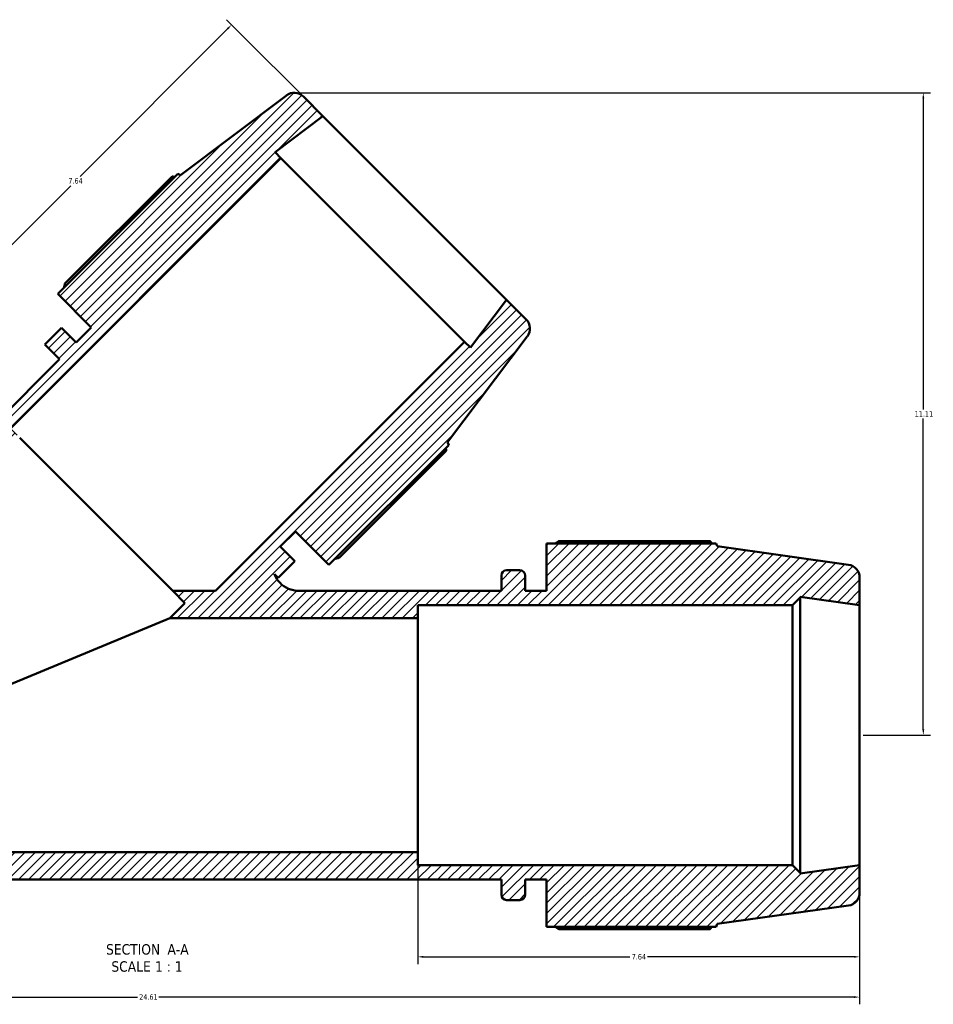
# Model space of a CAD drawing. Header units: inches. Extents: x -0.9 to 73.2, y -25.2 to 46.5.
# Tile 2 of 9: x 23.7 to 39.5, y -25.2 to -8.2. Entities that reach past the tile are written whole.
import ezdxf

# ---------------------------------------------------------------- set-up
doc = ezdxf.new("R2010")
doc.units = ezdxf.units.IN
doc.header["$MEASUREMENT"] = 0
for name, color, linetype, lineweight in [('Dimension (ANSI)', 7, 'Continuous', 25), ('Hatch (ANSI)', 7, 'Continuous', 18), ('Symbol (ANSI)', 7, 'Continuous', 25), ('Visible (ANSI)', 7, 'Continuous', 50)]:
    doc.layers.add(name, color=color, linetype=linetype, lineweight=lineweight)
doc.styles.add('Label Text (ANSI)', font='tahoma.ttf')
doc.styles.add('Note Text (ANSI)', font='tahoma.ttf')
doc.dimstyles.new('Default (ANSI)', dxfattribs={"dimtxt": 0.094488, "dimasz": 0.098425, "dimexe": 0.125, "dimexo": 0.0625, "dimgap": 0.031496, "dimtad": 0, "dimtih": 1, "dimtoh": 1, "dimrnd": 1e-08, "dimzin": 4, "dimdsep": 46, "dimtxsty": 'Note Text (ANSI)', "dimcen": 0.09, "dimdle": 0.393701, "dimclrd": 256, "dimclre": 256, "dimclrt": 5, "dimadec": 0, "dimazin": 1, "dimtfac": 1, "dimtofl": 0, "dimtmove": 0, "dimatfit": 3, "dimfxl": 1, "dimtolj": 1, "dimtzin": 4, "dimlwd": -1, "dimlwe": -1, "dimarcsym": 0})

# ---------------------------------------------------------------- blocks, each defined once
blk = doc.blocks.new('*D7')
at = {"layer": 'Defpoints', "color": 0, "transparency": 16777216}
for p in [(13.572, -22.785), (38.182, -22.785), (13.572, -25.069)]:
    blk.add_point(p, dxfattribs=at)
at = {"layer": 'Dimension (ANSI)', "transparency": 16777216}
for p, q in [((13.572, -22.848), (13.572, -25.194)), ((38.182, -22.848), (38.182, -25.194)), ((13.67, -25.069), (25.693, -25.069)), ((38.083, -25.069), (26.061, -25.069))]:
    blk.add_line(p, q, dxfattribs=at)
for points in [[(13.67, -25.052), (13.67, -25.085), (13.572, -25.069)], [(38.083, -25.052), (38.083, -25.085), (38.182, -25.069)]]:
    blk.add_solid(points, dxfattribs=at)
at = {"layer": 'Dimension (ANSI)', "color": 5, "transparency": 16777216, "insert": (25.724, -25.02), "char_height": 0.0945, "attachment_point": 1, "style": 'Note Text (ANSI)'}
blk.add_mtext('\\A1;24.61', dxfattribs=at)
blk = doc.blocks.new('*D9')
at = {"layer": 'Defpoints', "color": 0, "transparency": 16777216}
for p in [(27.322, -8.256), (28.901, -9.836), (23.658, -15.397)]:
    blk.add_point(p, dxfattribs=at)
at = {"layer": 'Dimension (ANSI)', "transparency": 16777216}
for p, q in [((28.857, -9.791), (27.233, -8.168)), ((27.252, -8.326), (24.701, -10.877)), ((21.989, -13.589), (24.54, -11.038)), ((23.613, -15.353), (21.831, -13.57))]:
    blk.add_line(p, q, dxfattribs=at)
for points in [[(27.24, -8.314), (27.264, -8.337), (27.322, -8.256)], [(21.977, -13.577), (22, -13.601), (21.919, -13.659)]]:
    blk.add_solid(points, dxfattribs=at)
at = {"layer": 'Dimension (ANSI)', "color": 5, "transparency": 16777216, "insert": (24.499, -10.908), "char_height": 0.0945, "attachment_point": 1, "style": 'Note Text (ANSI)'}
blk.add_mtext('\\A1;7.64', dxfattribs=at)
blk = doc.blocks.new('*D10')
at = {"layer": 'Defpoints', "color": 0, "transparency": 16777216}
for p in [(28.419, -9.432), (38.182, -20.539), (39.284, -20.539)]:
    blk.add_point(p, dxfattribs=at)
at = {"layer": 'Dimension (ANSI)', "transparency": 16777216}
for p, q in [((28.482, -9.432), (39.409, -9.432)), ((39.284, -9.53), (39.284, -14.907)), ((39.284, -20.441), (39.284, -15.065)), ((38.244, -20.539), (39.409, -20.539))]:
    blk.add_line(p, q, dxfattribs=at)
for points in [[(39.268, -9.53), (39.301, -9.53), (39.284, -9.432)], [(39.268, -20.441), (39.301, -20.441), (39.284, -20.539)]]:
    blk.add_solid(points, dxfattribs=at)
at = {"layer": 'Dimension (ANSI)', "color": 5, "transparency": 16777216, "insert": (39.135, -14.938), "char_height": 0.0945, "attachment_point": 1, "style": 'Note Text (ANSI)'}
blk.add_mtext('\\A1;11.11', dxfattribs=at)
blk = doc.blocks.new('*D11')
at = {"layer": 'Defpoints', "color": 0, "transparency": 16777216}
for p in [(30.542, -22.561), (38.182, -22.785), (30.542, -24.373)]:
    blk.add_point(p, dxfattribs=at)
at = {"layer": 'Dimension (ANSI)', "transparency": 16777216}
for p, q in [((30.542, -22.623), (30.542, -24.498)), ((38.182, -22.848), (38.182, -24.498)), ((30.64, -24.373), (34.209, -24.373)), ((38.083, -24.373), (34.515, -24.373))]:
    blk.add_line(p, q, dxfattribs=at)
for points in [[(30.64, -24.356), (30.64, -24.389), (30.542, -24.373)], [(38.083, -24.356), (38.083, -24.389), (38.182, -24.373)]]:
    blk.add_solid(points, dxfattribs=at)
at = {"layer": 'Dimension (ANSI)', "color": 5, "transparency": 16777216, "insert": (34.241, -24.324), "char_height": 0.0945, "attachment_point": 1, "style": 'Note Text (ANSI)'}
blk.add_mtext('\\A1;7.64', dxfattribs=at)

msp = doc.modelspace()

# ---------------------------------------------------------------- hatches: boundary and pattern name
at = {"layer": 'Hatch (ANSI)'}
h = msp.add_hatch(dxfattribs=at)
h.set_pattern_fill('ANSI31', color=256, style=0)
edge = h.paths.add_edge_path()
edge.add_ellipse((13.796, -17.815), major_axis=(-0.222, -0.031), ratio=1, start_angle=270, end_angle=352)
edge.add_line((13.572, -17.815), (13.572, -18.293))
edge.add_line((13.572, -18.293), (14.597, -18.149))
edge.add_line((14.597, -18.149), (14.597, -18.158))
edge.add_line((14.597, -18.158), (14.732, -18.293))
edge.add_line((14.732, -18.293), (20.761, -18.293))
edge.add_line((20.761, -18.293), (23.658, -15.397))
edge.add_line((23.658, -15.397), (23.499, -15.238))
edge.add_line((23.499, -15.238), (28.176, -10.561))
edge.add_line((28.176, -10.561), (28.074, -10.459))
edge.add_line((28.074, -10.459), (28.901, -9.836))
edge.add_line((28.901, -9.836), (28.563, -9.497))
edge.add_ellipse((28.404, -9.656), major_axis=(-0.159, 0.159), ratio=1, start_angle=270, end_angle=352)
edge.add_line((28.269, -9.477), (26.44, -10.855))
edge.add_line((26.44, -10.855), (26.39, -10.834))
edge.add_line((26.39, -10.834), (24.316, -12.908))
edge.add_line((24.316, -12.908), (24.896, -13.488))
edge.add_line((24.896, -13.488), (24.635, -13.749))
edge.add_line((24.635, -13.749), (24.383, -13.497))
edge.add_line((24.383, -13.497), (24.093, -13.787))
edge.add_line((24.093, -13.787), (24.345, -14.039))
edge.add_line((24.345, -14.039), (20.472, -17.912))
edge.add_spline(control_points=[(20.472, -17.912), (20.43, -17.954), (20.38, -17.987), (20.271, -18.032), (20.213, -18.044), (20.154, -18.044)], knot_values=[-0.899009, -0.899009, -0.899009, -0.899009, -0.445725, -0.445725, 0, 0, 0, 0], degree=3, periodic=0)
edge.add_line((20.154, -18.044), (19.765, -18.044))
edge.add_line((19.765, -18.044), (19.765, -17.777))
edge.add_ellipse((19.676, -17.777), major_axis=(0, 0.0898), ratio=1, start_angle=270, end_angle=360)
edge.add_line((19.676, -17.687), (19.445, -17.687))
edge.add_ellipse((19.445, -17.777), major_axis=(-0.0898, 0), ratio=1, start_angle=270, end_angle=360)
edge.add_line((19.355, -17.777), (19.355, -18.044))
edge.add_line((19.355, -18.044), (18.986, -18.044))
edge.add_line((18.986, -18.044), (18.986, -17.224))
edge.add_line((18.986, -17.224), (16.053, -17.224))
edge.add_line((16.053, -17.224), (16.033, -17.273))
edge.add_line((16.033, -17.273), (13.765, -17.592))
edge = h.paths.add_edge_path()
edge.add_ellipse((37.957, -23.264), major_axis=(0.222, 0.031), ratio=1, start_angle=270, end_angle=352)
edge.add_line((38.182, -23.264), (38.182, -22.785))
edge.add_line((38.182, -22.785), (37.156, -22.929))
edge.add_line((37.156, -22.929), (37.156, -22.92))
edge.add_line((37.156, -22.92), (37.022, -22.785))
edge.add_line((37.022, -22.785), (30.542, -22.785))
edge.add_line((30.542, -22.785), (30.542, -22.561))
edge.add_line((30.542, -22.561), (21.212, -22.561))
edge.add_line((21.212, -22.561), (21.212, -22.785))
edge.add_line((21.212, -22.785), (14.732, -22.785))
edge.add_line((14.732, -22.785), (14.597, -22.92))
edge.add_line((14.597, -22.92), (14.597, -22.929))
edge.add_line((14.597, -22.929), (13.572, -22.785))
edge.add_line((13.572, -22.785), (13.572, -23.264))
edge.add_ellipse((13.796, -23.264), major_axis=(0, -0.225), ratio=1, start_angle=270, end_angle=352)
edge.add_line((13.765, -23.486), (16.033, -23.805))
edge.add_line((16.033, -23.805), (16.053, -23.855))
edge.add_line((16.053, -23.855), (18.986, -23.855))
edge.add_line((18.986, -23.855), (18.986, -23.035))
edge.add_line((18.986, -23.035), (19.355, -23.035))
edge.add_line((19.355, -23.035), (19.355, -23.301))
edge.add_ellipse((19.445, -23.301), major_axis=(0, -0.0898), ratio=1, start_angle=270, end_angle=360)
edge.add_line((19.445, -23.391), (19.676, -23.391))
edge.add_ellipse((19.676, -23.301), major_axis=(0.0898, 0), ratio=1, start_angle=270, end_angle=360)
edge.add_line((19.765, -23.301), (19.765, -23.035))
edge.add_line((19.765, -23.035), (31.988, -23.035))
edge.add_line((31.988, -23.035), (31.988, -23.301))
edge.add_ellipse((32.078, -23.301), major_axis=(0, -0.0898), ratio=1, start_angle=270, end_angle=360)
edge.add_line((32.078, -23.391), (32.309, -23.391))
edge.add_ellipse((32.309, -23.301), major_axis=(0.0898, 0), ratio=1, start_angle=270, end_angle=360)
edge.add_line((32.399, -23.301), (32.399, -23.035))
edge.add_line((32.399, -23.035), (32.768, -23.035))
edge.add_line((32.768, -23.035), (32.768, -23.855))
edge.add_line((32.768, -23.855), (35.701, -23.855))
edge.add_line((35.701, -23.855), (35.721, -23.805))
edge.add_line((35.721, -23.805), (37.989, -23.486))
edge = h.paths.add_edge_path()
edge.add_ellipse((37.957, -17.815), major_axis=(0, 0.225), ratio=1, start_angle=270, end_angle=352)
edge.add_line((37.989, -17.592), (35.721, -17.273))
edge.add_line((35.721, -17.273), (35.701, -17.224))
edge.add_line((35.701, -17.224), (32.768, -17.224))
edge.add_line((32.768, -17.224), (32.768, -18.044))
edge.add_line((32.768, -18.044), (32.399, -18.044))
edge.add_line((32.399, -18.044), (32.399, -17.777))
edge.add_ellipse((32.309, -17.777), major_axis=(0, 0.0898), ratio=1, start_angle=270, end_angle=360)
edge.add_line((32.309, -17.687), (32.078, -17.687))
edge.add_ellipse((32.078, -17.777), major_axis=(-0.0898, 0), ratio=1, start_angle=270, end_angle=360)
edge.add_line((31.988, -17.777), (31.988, -18.044))
edge.add_line((31.988, -18.044), (28.483, -18.044))
edge.add_spline(control_points=[(28.483, -18.044), (28.452, -18.044), (28.422, -18.041), (28.362, -18.028), (28.332, -18.019), (28.251, -17.983), (28.202, -17.95), (28.12, -17.866), (28.088, -17.817), (28.066, -17.761), (28.065, -17.76), (28.065, -17.758)], knot_values=[-2.69582, -2.69582, -2.69582, -2.69582, -2.462223, -2.462223, -2.228627, -2.228627, -1.782901, -1.782901, -1.337176, -1.337176, -1.326589, -1.326589, -1.326589, -1.326589], degree=3, periodic=0)
edge.add_line((28.065, -17.758), (28.126, -17.82))
edge.add_line((28.126, -17.82), (28.416, -17.53))
edge.add_line((28.416, -17.53), (28.164, -17.278))
edge.add_line((28.164, -17.278), (28.425, -17.017))
edge.add_line((28.425, -17.017), (29.005, -17.597))
edge.add_line((29.005, -17.597), (31.079, -15.523))
edge.add_line((31.079, -15.523), (31.058, -15.473))
edge.add_line((31.058, -15.473), (32.436, -13.644))
edge.add_ellipse((32.257, -13.509), major_axis=(0.135, 0.179), ratio=1, start_angle=270, end_angle=352)
edge.add_line((32.416, -13.35), (32.077, -13.012))
edge.add_line((32.077, -13.012), (31.454, -13.839))
edge.add_line((31.454, -13.839), (31.352, -13.737))
edge.add_line((31.352, -13.737), (27.046, -18.044))
edge.add_line((27.046, -18.044), (26.304, -18.044))
edge.add_line((26.304, -18.044), (26.516, -18.256))
edge.add_line((26.516, -18.256), (26.254, -18.518))
edge.add_line((26.254, -18.518), (30.542, -18.518))
edge.add_line((30.542, -18.518), (30.542, -18.293))
edge.add_line((30.542, -18.293), (37.022, -18.293))
edge.add_line((37.022, -18.293), (37.156, -18.158))
edge.add_line((37.156, -18.158), (37.156, -18.149))
edge.add_line((37.156, -18.149), (38.182, -18.293))
edge.add_line((38.182, -18.293), (38.182, -17.815))

# ---------------------------------------------------------------- linework, layer by layer
at = {"layer": 'Visible (ANSI)'}
for p, q in [((28.269, -9.477), (26.44, -10.855)), ((28.901, -9.836), (28.563, -9.497)), ((28.074, -10.459), (28.901, -9.836)), ((32.077, -13.012), (28.901, -9.836)), ((28.176, -10.561), (28.074, -10.459)), ((23.499, -15.238), (28.176, -10.561)), ((31.352, -13.737), (28.176, -10.561)), ((26.39, -10.834), (24.316, -12.908)), ((26.292, -10.878), (24.44, -12.729)), ((26.44, -10.855), (26.39, -10.834)), ((24.316, -12.908), (24.896, -13.488)), ((32.077, -13.012), (31.454, -13.839)), ((32.416, -13.35), (32.077, -13.012)), ((24.383, -13.497), (24.093, -13.787)), ((24.635, -13.749), (24.383, -13.497)), ((24.896, -13.488), (24.635, -13.749)), ((24.093, -13.787), (24.345, -14.039)), ((31.352, -13.737), (27.046, -18.044)), ((31.058, -15.473), (32.436, -13.644)), ((31.454, -13.839), (31.352, -13.737)), ((24.345, -14.039), (20.472, -17.912)), ((26.304, -18.044), (23.658, -15.397)), ((31.079, -15.523), (31.058, -15.473)), ((29.005, -17.597), (31.079, -15.523)), ((29.184, -17.473), (31.035, -15.621)), ((28.164, -17.278), (28.425, -17.017)), ((28.425, -17.017), (29.005, -17.597)), ((35.6, -17.185), (32.982, -17.185)), ((28.416, -17.53), (28.164, -17.278)), ((35.701, -17.224), (32.768, -17.224)), ((32.768, -17.224), (32.768, -18.044)), ((35.721, -17.273), (35.701, -17.224)), ((37.989, -17.592), (35.721, -17.273)), ((28.126, -17.82), (28.416, -17.53)), ((32.309, -17.687), (32.078, -17.687)), ((28.065, -17.758), (28.126, -17.82)), ((31.988, -17.777), (31.988, -18.044)), ((32.399, -18.044), (32.399, -17.777)), ((38.182, -18.293), (38.182, -17.815)), ((27.046, -18.044), (26.304, -18.044)), ((26.304, -18.044), (26.516, -18.256)), ((31.988, -18.044), (28.483, -18.044)), ((32.768, -18.044), (32.399, -18.044)), ((37.022, -18.293), (37.156, -18.158)), ((37.156, -18.158), (37.156, -18.149)), ((37.156, -18.149), (38.182, -18.293)), ((37.156, -22.92), (37.156, -18.158)), ((26.516, -18.256), (26.254, -18.518)), ((30.542, -18.518), (30.542, -18.293)), ((30.542, -18.293), (37.022, -18.293)), ((37.022, -18.293), (37.022, -22.785)), ((38.182, -22.785), (38.182, -18.293)), ((26.254, -18.518), (21.374, -20.539)), ((26.254, -18.518), (30.542, -18.518)), ((30.542, -22.561), (30.542, -18.518)), ((30.542, -22.561), (21.212, -22.561)), ((30.542, -22.785), (30.542, -22.561)), ((37.022, -22.785), (30.542, -22.785)), ((37.156, -22.92), (37.022, -22.785)), ((38.182, -22.785), (37.156, -22.929)), ((38.182, -23.264), (38.182, -22.785)), ((37.156, -22.929), (37.156, -22.92)), ((19.765, -23.035), (31.988, -23.035)), ((31.988, -23.035), (31.988, -23.301)), ((32.399, -23.301), (32.399, -23.035)), ((32.399, -23.035), (32.768, -23.035)), ((32.768, -23.035), (32.768, -23.855)), ((32.078, -23.391), (32.309, -23.391)), ((35.721, -23.805), (37.989, -23.486)), ((35.701, -23.855), (35.721, -23.805)), ((32.768, -23.855), (35.701, -23.855)), ((32.982, -23.894), (35.6, -23.894))]:
    msp.add_line(p, q, dxfattribs=at)
for centre, radius, start, end in [((28.404, -9.656), 0.225, 45, 127), ((32.257, -13.509), 0.225, 323, 45), ((32.078, -17.777), 0.0898, 90, 180), ((32.309, -17.777), 0.0898, 0, 90), ((37.957, -17.815), 0.225, 0, 82), ((32.078, -23.301), 0.0898, 180, 270), ((32.309, -23.301), 0.0898, 270, 0), ((37.957, -23.264), 0.225, 278, 0)]:
    msp.add_arc(centre, radius, start, end, dxfattribs=at)
for points, weights in [([(26.337, -10.887), (26.314, -10.883), (26.292, -10.878)], [2.42550904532, 2.41311555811, 2.40042970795]), ([(24.44, -12.729), (24.432, -12.765), (24.424, -12.801)], [1.00143450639, 1.00172909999, 1.00187532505]), ([(31.035, -15.621), (31.031, -15.599), (31.026, -15.576)], [2.39104022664, 2.40367645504, 2.41602146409]), ([(32.919, -17.224), (32.95, -17.204), (32.982, -17.185)], [1.01085431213, 1.01276950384, 1.01453799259]), ([(35.625, -17.224), (35.613, -17.204), (35.6, -17.185)], [1.00061792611, 1.00038302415, 1]), ([(29.112, -17.489), (29.148, -17.481), (29.184, -17.473)], [1.00187532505, 1.00172909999, 1.00143450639]), ([(32.982, -23.894), (32.95, -23.874), (32.919, -23.855)], [1.01453799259, 1.01276950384, 1.01085431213]), ([(35.6, -23.894), (35.613, -23.874), (35.625, -23.855)], [1, 1.00038302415, 1.00061792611])]:
    msp.add_rational_spline(points, weights, degree=2, dxfattribs=at)
msp.add_open_spline([(28.483, -18.044), (28.452, -18.044), (28.422, -18.041), (28.362, -18.028), (28.332, -18.019), (28.251, -17.983), (28.202, -17.95), (28.12, -17.866), (28.088, -17.817), (28.066, -17.761), (28.065, -17.76), (28.065, -17.758)], degree=3, knots=[-2.69582, -2.69582, -2.69582, -2.69582, -2.462223, -2.462223, -2.228627, -2.228627, -1.782901, -1.782901, -1.337176, -1.337176, -1.326589, -1.326589, -1.326589, -1.326589], dxfattribs=at)

# ---------------------------------------------------------------- texts
at = {"layer": 'Symbol (ANSI)', "char_height": 0.18, "attachment_point": 7, "style": 'Label Text (ANSI)'}
for s, insert in [('SECTION', (25.151, -24.337)), (' A-A', (26.145, -24.333)), ('SCALE', (25.243, -24.633)), (' 1 : 1', (25.931, -24.63))]:
    msp.add_mtext(s, dxfattribs=dict(at, insert=insert))

# ---------------------------------------------------------------- dimensions: what is measured, and where the dimension line sits
at = {"layer": 'Dimension (ANSI)'}
for base, p1, p2, angle, override, picture, middle in [((27.322, -8.256), (23.658, -15.397), (28.901, -9.836), 225, {"dimgap": 0.031496, "dimdec": 2, "dimtol": 0, "dimlim": 0, "dimtp": 0, "dimtm": 0, "dimtdec": 2, "dimatfit": 1}, '*D9', (24.62, -10.957)), ((39.284, -20.539), (28.419, -9.432), (38.182, -20.539), 90, {"dimgap": 0.031496, "dimdec": 2, "dimtol": 0, "dimlim": 0, "dimtp": 0, "dimtm": 0, "dimtdec": 2, "dimatfit": 1}, '*D10', (39.284, -14.986)), ((30.542, -24.373), (38.182, -22.785), (30.542, -22.561), 180, {"dimgap": 0.031496, "dimtih": 0, "dimtoh": 0, "dimdec": 2, "dimtol": 0, "dimlim": 0, "dimtp": 0, "dimtm": 0, "dimtdec": 2, "dimatfit": 1}, '*D11', (34.362, -24.373)), ((13.572, -25.069), (38.182, -22.785), (13.572, -22.785), 180, {"dimgap": 0.031496, "dimtih": 0, "dimtoh": 0, "dimdec": 2, "dimtol": 0, "dimlim": 0, "dimtp": 0, "dimtm": 0, "dimtdec": 2, "dimatfit": 1}, '*D7', (25.877, -25.069))]:
    dim = msp.add_linear_dim(base=base, p1=p1, p2=p2, angle=angle, dimstyle='Default (ANSI)', override=override, dxfattribs=at)
    dim.commit()
    dim.dimension.update_dxf_attribs({"geometry": picture, "text_midpoint": middle, "dimtype": 160})

doc.saveas('drawing.dxf')
